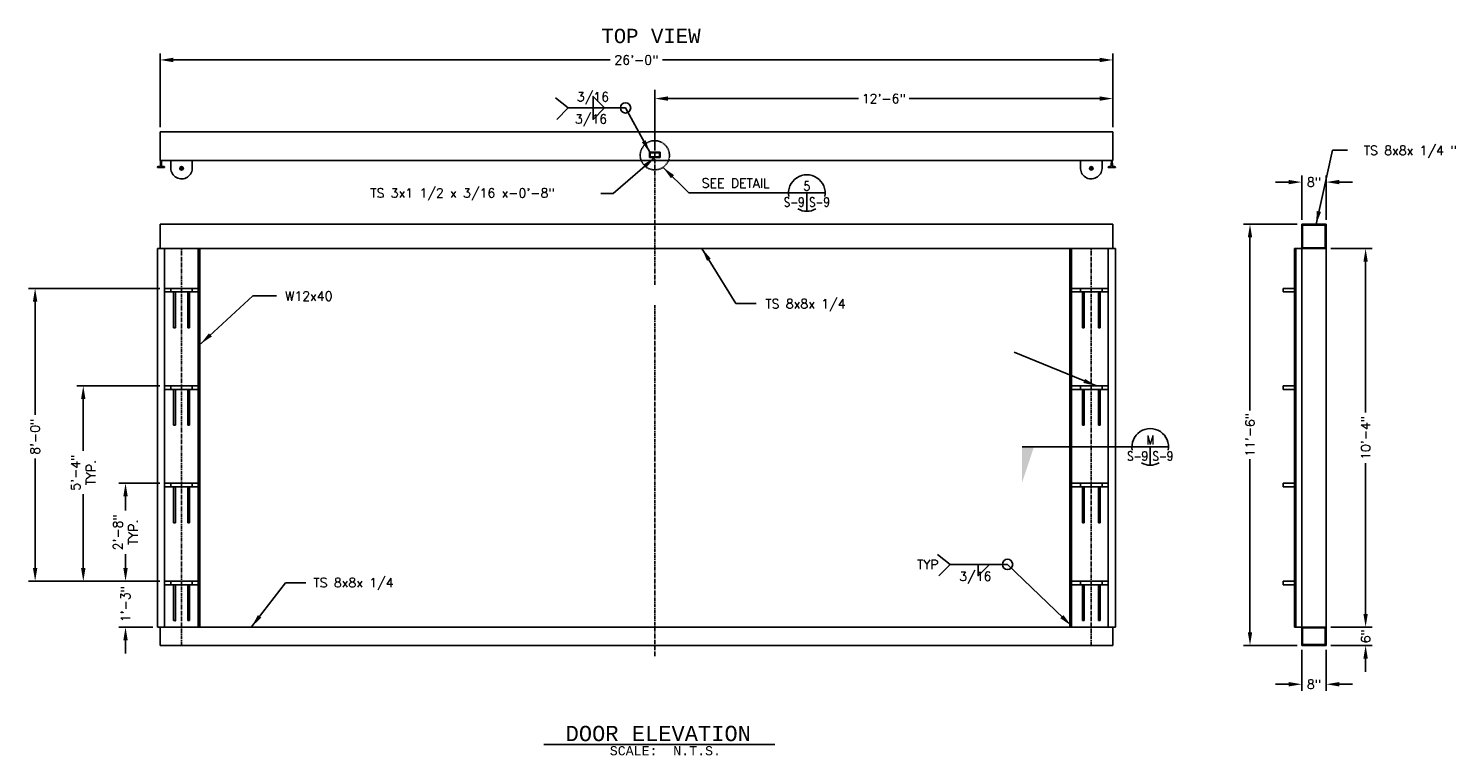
# Model space of a CAD drawing. Header units: feet. Extents: x 2874 to 4198, y -2126 to 3248.
# Tile 2 of 6: x 2923 to 3390, y 2023 to 2262. Entities that reach past the tile are written whole.
import ezdxf
from ezdxf.enums import TextEntityAlignment as Align

# ---------------------------------------------------------------- set-up
doc = ezdxf.new("R2010")
doc.units = ezdxf.units.FT
doc.header["$MEASUREMENT"] = 0
for name, pattern in [('CENTER', [2, 1.25, -0.25, 0.25, -0.25]), ('CENTER2', [1.125, 0.75, -0.125, 0.125, -0.125]), ('HIDDEN', [0.375, 0.25, -0.125])]:
    doc.linetypes.add(name, pattern=pattern)
doc.layers.get('0').update_dxf_attribs({"linetype": 'CONTINUOUS'})
doc.layers.get('DEFPOINTS').update_dxf_attribs({"linetype": 'CONTINUOUS'})
for name, color, linetype in [('1', 7, 'CONTINUOUS'), ('5', 7, 'CONTINUOUS'), ('COM-CALLOUT', 7, 'CONTINUOUS'), ('COM-CENTERLN', 2, 'CENTER2'), ('COM-DIMS', 2, 'CONTINUOUS'), ('S-PR-METAL-SECT', 4, 'CONTINUOUS')]:
    doc.layers.add(name, color=color, linetype=linetype)
doc.styles.add('MONOTXT', font='MONOTXT', dxfattribs={"height": 0.2})
doc.styles.add('SIMPLEX', font='simplex.shx')
doc.styles.add('TIGHT', font='SIMPLEX', dxfattribs={"width": 0.85})
doc.dimstyles.new('DIM', dxfattribs={"dimscale": 24, "dimtxt": 0.125, "dimasz": 0.18, "dimexe": 0.09, "dimexo": 0.0625, "dimgap": 0.05, "dimtad": 0, "dimdec": 0, "dimzin": 0, "dimdsep": 46, "dimlunit": 4, "dimtxsty": 'SIMPLEX', "dimcen": 0.09, "dimadec": 0, "dimazin": 0, "dimtfac": 1, "dimtdec": 0, "dimtofl": 0, "dimtmove": 0, "dimatfit": 3, "dimfxl": 0, "dimfrac": 1, "dimtolj": 1, "dimtzin": 0, "dimarcsym": 0})

# ---------------------------------------------------------------- blocks, each defined once
blk = doc.blocks.new('*D65')
at = {"layer": 'COM-DIMS', "color": 0, "lineweight": -2}
for p, q in [((3335.3, 2211.24), (3330.98, 2211.24)), ((3339.62, 2198.92), (3339.62, 2213.4)), ((3347.62, 2198.92), (3347.62, 2213.4)), ((3351.94, 2211.24), (3356.26, 2211.24))]:
    blk.add_line(p, q, dxfattribs=at)
at = {"layer": 'COM-DIMS', "color": 0}
for points in [[(3335.3, 2211.96), (3335.3, 2210.52), (3339.62, 2211.24)], [(3351.94, 2211.96), (3351.94, 2210.52), (3347.62, 2211.24)]]:
    blk.add_solid(points, dxfattribs=at)
at = {"layer": 'DEFPOINTS', "color": 0}
for p in [(3347.62, 2211.24), (3339.62, 2197.42, -0.01), (3347.62, 2197.42, -0.01)]:
    blk.add_point(p, dxfattribs=at)
at = {"layer": 'COM-DIMS', "color": 0, "insert": (3343.62, 2211.24), "char_height": 3, "attachment_point": 5, "style": 'SIMPLEX'}
blk.add_mtext('\\A1;8"', dxfattribs=at)
blk = doc.blocks.new('*D66')
at = {"layer": 'COM-DIMS', "color": 0, "lineweight": -2}
for p, q in [((3339.62, 2057.91), (3339.62, 2044.5)), ((3347.62, 2057.91), (3347.62, 2044.5)), ((3335.3, 2046.66), (3330.98, 2046.66)), ((3351.94, 2046.66), (3356.26, 2046.66))]:
    blk.add_line(p, q, dxfattribs=at)
at = {"layer": 'COM-DIMS', "color": 0}
for points in [[(3335.3, 2047.38), (3335.3, 2045.94), (3339.62, 2046.66)], [(3351.94, 2047.38), (3351.94, 2045.94), (3347.62, 2046.66)]]:
    blk.add_solid(points, dxfattribs=at)
at = {"layer": 'DEFPOINTS', "color": 0}
for p in [(3339.62, 2059.41, -0.01), (3347.62, 2059.41, -0.01), (3347.62, 2046.66)]:
    blk.add_point(p, dxfattribs=at)
at = {"layer": 'COM-DIMS', "color": 0, "insert": (3343.62, 2046.66), "char_height": 3, "attachment_point": 5, "style": 'SIMPLEX'}
blk.add_mtext('\\A1;8"', dxfattribs=at)
blk = doc.blocks.new('*D67')
at = {"layer": 'COM-DIMS', "color": 0, "lineweight": -2}
for p, q in [((3360.53, 2069.73), (3360.53, 2074.05)), ((3349.12, 2065.41), (3362.69, 2065.41)), ((3349.12, 2059.41), (3362.69, 2059.41)), ((3360.53, 2055.09), (3360.53, 2050.77))]:
    blk.add_line(p, q, dxfattribs=at)
at = {"layer": 'COM-DIMS', "color": 0}
for points in [[(3359.81, 2069.73), (3361.25, 2069.73), (3360.53, 2065.41)], [(3359.81, 2055.09), (3361.25, 2055.09), (3360.53, 2059.41)]]:
    blk.add_solid(points, dxfattribs=at)
at = {"layer": 'DEFPOINTS', "color": 0}
for p in [(3347.62, 2065.41, -0.01), (3360.53, 2065.41), (3347.62, 2059.41, -0.01)]:
    blk.add_point(p, dxfattribs=at)
at = {"layer": 'COM-DIMS', "color": 0, "insert": (3360.53, 2062.41), "char_height": 3, "attachment_point": 5, "rotation": 90, "style": 'SIMPLEX'}
blk.add_mtext('\\A1;6"', dxfattribs=at)
blk = doc.blocks.new('*D68')
at = {"layer": 'COM-DIMS', "color": 0, "lineweight": -2}
for p, q in [((3349.12, 2189.43), (3362.69, 2189.43)), ((3360.53, 2185.11), (3360.53, 2135.69)), ((3360.53, 2069.73), (3360.53, 2119.15)), ((3350.5, 2065.41), (3362.69, 2065.41))]:
    blk.add_line(p, q, dxfattribs=at)
at = {"layer": 'COM-DIMS', "color": 0}
for points in [[(3359.81, 2185.11), (3361.25, 2185.11), (3360.53, 2189.43)], [(3359.81, 2069.73), (3361.25, 2069.73), (3360.53, 2065.41)]]:
    blk.add_solid(points, dxfattribs=at)
at = {"layer": 'DEFPOINTS', "color": 0}
for p in [(3347.62, 2189.43, -0.01), (3349, 2065.41, -0.01), (3360.53, 2065.41)]:
    blk.add_point(p, dxfattribs=at)
at = {"layer": 'COM-DIMS', "color": 0, "insert": (3360.53, 2127.42), "char_height": 3, "attachment_point": 5, "rotation": 90, "style": 'SIMPLEX'}
blk.add_mtext('\\A1;10\'-4"', dxfattribs=at)
blk = doc.blocks.new('*D69')
at = {"layer": 'COM-DIMS', "color": 0, "lineweight": -2}
for p, q in [((3338.12, 2197.42), (3320.51, 2197.42)), ((3322.67, 2193.1), (3322.67, 2136.4)), ((3322.67, 2063.73), (3322.67, 2120.43)), ((3338.12, 2059.41), (3320.51, 2059.41))]:
    blk.add_line(p, q, dxfattribs=at)
at = {"layer": 'COM-DIMS', "color": 0}
for points in [[(3321.95, 2193.1), (3323.39, 2193.1), (3322.67, 2197.42)], [(3321.95, 2063.73), (3323.39, 2063.73), (3322.67, 2059.41)]]:
    blk.add_solid(points, dxfattribs=at)
at = {"layer": 'DEFPOINTS', "color": 0}
for p in [(3339.62, 2197.42, -0.01), (3322.67, 2059.41), (3339.62, 2059.41, -0.01)]:
    blk.add_point(p, dxfattribs=at)
at = {"layer": 'COM-DIMS', "color": 0, "insert": (3322.67, 2128.41), "char_height": 3, "attachment_point": 5, "rotation": 90, "style": 'SIMPLEX'}
blk.add_mtext('\\A1;11\'-6"', dxfattribs=at)
blk = doc.blocks.new('POINT')
blk.add_solid([(0.312, 0), (0, 0.104), (0, 0)])
blk = doc.blocks.new('DETTAG')
at = {"linetype": 'Continuous'}
blk.add_line((-0.25, 0), (0.25, 0), dxfattribs=at)
blk.add_line((0, 0), (0, -0.25))
for start, end in [(349.193077, 190.806923), (241.044976, 298.955024)]:
    blk.add_arc((0, 0), 0.25, start, end)
at = {"style": 'TIGHT', "width": 0.8}
blk.add_attdef('NO', text='', height=0.125, dxfattribs=at).set_placement((0, 0.03125), align=Align.CENTER)
blk.add_attdef('FROM', text='', height=0.125, dxfattribs=at).set_placement((-0.03125, -0.1875), align=Align.RIGHT)
blk.add_attdef('TO', (0.03125, -0.1875), '', height=0.125, dxfattribs=at)
blk = doc.blocks.new('*D72')
at = {"layer": 'COM-DIMS', "color": 0, "lineweight": -2}
for p, q in [((2954.44, 2084.74), (2954.44, 2089.06)), ((2965.72, 2080.42), (2952.28, 2080.42)), ((2963.37, 2065.41), (2952.28, 2065.41)), ((2954.44, 2061.09), (2954.44, 2056.77))]:
    blk.add_line(p, q, dxfattribs=at)
at = {"layer": 'COM-DIMS', "color": 0}
for points in [[(2953.72, 2084.74), (2955.16, 2084.74), (2954.44, 2080.42)], [(2953.72, 2061.09), (2955.16, 2061.09), (2954.44, 2065.41)]]:
    blk.add_solid(points, dxfattribs=at)
at = {"layer": 'DEFPOINTS', "color": 0}
for p in [(2954.44, 2080.42), (2967.22, 2080.42, -0.01), (2964.87, 2065.41, -0.01)]:
    blk.add_point(p, dxfattribs=at)
at = {"layer": 'COM-DIMS', "color": 0, "insert": (2954.44, 2072.92), "char_height": 3, "attachment_point": 5, "rotation": 90, "style": 'SIMPLEX'}
blk.add_mtext('\\A1;1\'-3"', dxfattribs=at)
blk = doc.blocks.new('*D73')
at = {"layer": 'COM-DIMS', "color": 0, "lineweight": -2}
for p, q in [((2965.72, 2112.52), (2952.28, 2112.52)), ((2954.44, 2108.2), (2954.44, 2103.6)), ((2954.44, 2084.74), (2954.44, 2089.34)), ((2965.72, 2080.42), (2952.28, 2080.42))]:
    blk.add_line(p, q, dxfattribs=at)
at = {"layer": 'COM-DIMS', "color": 0}
for points in [[(2953.72, 2108.2), (2955.16, 2108.2), (2954.44, 2112.52)], [(2953.72, 2084.74), (2955.16, 2084.74), (2954.44, 2080.42)]]:
    blk.add_solid(points, dxfattribs=at)
at = {"layer": 'DEFPOINTS', "color": 0}
for p in [(2954.44, 2112.52), (2967.22, 2112.52, -0.01), (2967.22, 2080.42, -0.01)]:
    blk.add_point(p, dxfattribs=at)
at = {"layer": 'COM-DIMS', "color": 0, "insert": (2954.44, 2096.47), "char_height": 3, "attachment_point": 5, "rotation": 90, "style": 'SIMPLEX'}
blk.add_mtext('\\A1;2\'-8"\\PTYP.', dxfattribs=at)
blk = doc.blocks.new('*D74')
at = {"layer": 'COM-DIMS', "color": 0, "lineweight": -2}
for p, q in [((2965.72, 2144.44), (2938.44, 2144.44)), ((2940.6, 2140.12), (2940.6, 2123.16)), ((2940.6, 2084.74), (2940.6, 2108.91)), ((2965.72, 2080.42), (2938.44, 2080.42))]:
    blk.add_line(p, q, dxfattribs=at)
at = {"layer": 'COM-DIMS', "color": 0}
for points in [[(2939.88, 2140.12), (2941.32, 2140.12), (2940.6, 2144.44)], [(2939.88, 2084.74), (2941.32, 2084.74), (2940.6, 2080.42)]]:
    blk.add_solid(points, dxfattribs=at)
at = {"layer": 'DEFPOINTS', "color": 0}
for p in [(2940.6, 2144.44), (2967.22, 2144.44, -0.01), (2967.22, 2080.42, -0.01)]:
    blk.add_point(p, dxfattribs=at)
at = {"layer": 'COM-DIMS', "color": 0, "insert": (2940.6, 2116.03), "char_height": 3, "attachment_point": 5, "rotation": 90, "style": 'SIMPLEX'}
blk.add_mtext('\\A1;5\'-4"\\PTYP.', dxfattribs=at)
blk = doc.blocks.new('*D75')
at = {"layer": 'COM-DIMS', "color": 0, "lineweight": -2}
for p, q in [((2965.72, 2176.42), (2922.68, 2176.42)), ((2924.84, 2172.1), (2924.84, 2134.91)), ((2924.84, 2084.74), (2924.84, 2120.66)), ((2965.72, 2080.42), (2922.68, 2080.42))]:
    blk.add_line(p, q, dxfattribs=at)
at = {"layer": 'COM-DIMS', "color": 0}
for points in [[(2924.12, 2172.1), (2925.56, 2172.1), (2924.84, 2176.42)], [(2924.12, 2084.74), (2925.56, 2084.74), (2924.84, 2080.42)]]:
    blk.add_solid(points, dxfattribs=at)
at = {"layer": 'DEFPOINTS', "color": 0}
for p in [(2924.84, 2176.42), (2967.22, 2176.42, -0.01), (2967.22, 2080.42, -0.01)]:
    blk.add_point(p, dxfattribs=at)
at = {"layer": 'COM-DIMS', "color": 0, "insert": (2924.84, 2127.79), "char_height": 3, "attachment_point": 5, "rotation": 90, "style": 'SIMPLEX'}
blk.add_mtext('\\A1;8\'-0"', dxfattribs=at)
blk = doc.blocks.new('*D76')
at = {"layer": 'COM-DIMS', "color": 0, "lineweight": -2}
for p, q in [((3127.74, 2229.23), (3127.74, 2240.77)), ((3132.06, 2238.61), (3194.47, 2238.61)), ((3273.42, 2238.61), (3211.01, 2238.61)), ((3277.74, 2229.23), (3277.74, 2240.77))]:
    blk.add_line(p, q, dxfattribs=at)
at = {"layer": 'COM-DIMS', "color": 0}
for points in [[(3132.06, 2239.33), (3132.06, 2237.89), (3127.74, 2238.61)], [(3273.42, 2239.33), (3273.42, 2237.89), (3277.74, 2238.61)]]:
    blk.add_solid(points, dxfattribs=at)
at = {"layer": 'DEFPOINTS', "color": 0}
for p in [(3127.74, 2238.61), (3127.74, 2227.73, -0.01), (3277.74, 2227.73, -0.01)]:
    blk.add_point(p, dxfattribs=at)
at = {"layer": 'COM-DIMS', "color": 0, "insert": (3202.74, 2238.61), "char_height": 3, "attachment_point": 5, "style": 'SIMPLEX'}
blk.add_mtext('\\A1;12\'-6"', dxfattribs=at)
blk = doc.blocks.new('*D77')
at = {"layer": 'COM-DIMS', "color": 0, "lineweight": -2}
for p, q in [((2965.74, 2229.23), (2965.74, 2253.43)), ((3277.74, 2229.23), (3277.74, 2253.43)), ((2970.06, 2251.27), (3113.18, 2251.27)), ((3273.42, 2251.27), (3130.3, 2251.27))]:
    blk.add_line(p, q, dxfattribs=at)
at = {"layer": 'COM-DIMS', "color": 0}
for points in [[(2970.06, 2251.99), (2970.06, 2250.55), (2965.74, 2251.27)], [(3273.42, 2251.99), (3273.42, 2250.55), (3277.74, 2251.27)]]:
    blk.add_solid(points, dxfattribs=at)
at = {"layer": 'DEFPOINTS', "color": 0}
for p in [(2965.74, 2251.27), (2965.74, 2227.73, -0.01), (3277.74, 2227.73, -0.01)]:
    blk.add_point(p, dxfattribs=at)
at = {"layer": 'COM-DIMS', "color": 0, "insert": (3121.74, 2251.27), "char_height": 3, "attachment_point": 5, "style": 'SIMPLEX'}
blk.add_mtext('\\A1;26\'-0"', dxfattribs=at)

msp = doc.modelspace()

# ---------------------------------------------------------------- linework, layer by layer
at = {"linetype": 'Continuous'}
msp.add_line((3127.74118, 2222.22697, -0.00552), (3127.74118, 2241.46806, -0.00552), dxfattribs=at)
at = {"layer": '1', "linetype": 'HIDDEN'}
msp.add_circle((3127.76897, 2220.03321, -0.10618), 4.78325, dxfattribs=at)
at = {"layer": '5', "linetype": 'Continuous'}
msp.add_line((3091.42405, 2026.90927, -0.00552), (3167.03528, 2026.90927, -0.00552), dxfattribs=at)
at = {"layer": 'COM-CALLOUT'}
msp.add_line((3138.94293, 2207.67168, -0.10618), (3171.55475, 2207.67168, -0.10618), dxfattribs=at)
at = {"layer": 'COM-CALLOUT', "elevation": -0.00552}
msp.add_lwpolyline([(3248.01926, 2124.4539), (3284.00078, 2124.4539)], dxfattribs=at)
at = {"layer": 'COM-CENTERLN', "linetype": 'CENTER'}
for p, q in [((3127.74118, 2177.54213, -0.00552), (3127.74118, 2227.72627, -0.00552)), ((3127.74118, 2055.90029, -0.00552), (3127.74118, 2170.90125, -0.00552))]:
    msp.add_line(p, q, dxfattribs=at)
at = {"layer": 'COM-DIMS'}
for p, q in [((3095.23141, 2238.81973, -0.00552), (3099.41936, 2235.55776, -0.00552)), ((3095.66561, 2231.80401, -0.00552), (3099.41936, 2235.55776, -0.00552)), ((3099.41936, 2235.55776, -0.00552), (3118.18714, 2235.55776, -0.00552)), ((3349.69232, 2221.6791, -0.00552), (3354.60393, 2221.6791, -0.00552)), ((3114.08333, 2207.47687, -0.00552), (3110.10396, 2207.47687, -0.00552)), ((2996.13338, 2173.93903, -0.00552), (3003.92359, 2173.93903, -0.00552)), ((3154.32096, 2171.4947, -0.00552), (3161.00064, 2171.4947, -0.00552)), ((3220.31254, 2089.21635, -0.00552), (3224.50024, 2085.95413, -0.00552)), ((3220.74674, 2082.20062, -0.00552), (3224.50024, 2085.95413, -0.00552)), ((3224.50024, 2085.95413, -0.00552), (3243.26852, 2085.95413, -0.00552)), ((3006.7861, 2079.89894, -0.00552), (3013.46629, 2079.89894, -0.00552))]:
    msp.add_line(p, q, dxfattribs=at)
at = {"layer": 'COM-DIMS', "elevation": -0.00552}
for points in [[(3111.32767, 2235.55776), (3107.57391, 2239.31127), (3107.57391, 2235.55776)], [(3111.32767, 2235.55776), (3107.57391, 2231.80401), (3107.57391, 2235.55776)], [(3237.36332, 2085.95413), (3233.60957, 2082.20062), (3233.60957, 2085.95413)]]:
    msp.add_lwpolyline(points, dxfattribs=at)
at = {"layer": 'COM-DIMS'}
for centre in [(3118.18725, 2235.55761, -0.00539), (3243.26834, 2085.95443, -0.00539)]:
    msp.add_circle(centre, 1.68912, dxfattribs=at)
at = {"layer": 'S-PR-METAL-SECT', "linetype": 'Continuous'}
for p, q in [((2965.74118, 2227.72627, -0.00552), (2965.74118, 2218.34201, -0.00552)), ((3127.74118, 2227.72627, -0.00552), (2965.74118, 2227.72627, -0.00552)), ((3277.74118, 2227.72627, -0.00552), (3127.74118, 2227.72627, -0.00552)), ((3277.74118, 2218.34201, -0.00552), (3277.74118, 2227.72627, -0.00552)), ((3125.98161, 2221.0541, -0.00552), (3129.50024, 2221.0541, -0.00552)), ((3125.98161, 2219.29453, -0.00552), (3125.98161, 2221.0541, -0.00552)), ((3126.20147, 2219.51463, -0.00552), (3126.20147, 2220.83424, -0.00552)), ((3126.20147, 2220.83424, -0.00552), (3129.28064, 2220.83424, -0.00552)), ((3129.28064, 2219.51463, -0.00552), (3129.28064, 2220.83424, -0.00552)), ((3129.50024, 2219.29453, -0.00552), (3129.50024, 2221.0541, -0.00552)), ((2964.87079, 2215.99625, -0.00552), (2964.87079, 2216.13673, -0.00552)), ((2964.87079, 2215.99625, -0.00552), (2967.21679, 2215.99625, -0.00552)), ((2965.09615, 2216.36184, -0.00552), (2965.57291, 2216.36184, -0.00552)), ((2965.74118, 2218.34201, -0.00552), (3127.74118, 2218.34201, -0.00552)), ((2965.86613, 2216.65005, -0.00552), (2965.89718, 2218.34201, -0.00552)), ((2966.2217, 2216.65005, -0.00552), (2966.1904, 2218.34201, -0.00552)), ((2966.51467, 2216.36184, -0.00552), (2966.99168, 2216.36184, -0.00552)), ((2967.21679, 2215.99625, -0.00552), (2967.21679, 2216.13673, -0.00552)), ((2969.26031, 2215.75111, -0.00552), (2969.26031, 2218.34201, -0.00552)), ((2972.5681, 2215.75111, -0.00552), (2972.07857, 2215.75111, -0.00552)), ((2972.88486, 2215.75111, -0.00552), (2972.67377, 2215.75111, -0.00552)), ((2972.77919, 2215.9622, -0.00552), (2972.77919, 2216.45173, -0.00552)), ((2972.77919, 2215.64544, -0.00552), (2972.77919, 2215.85628, -0.00552)), ((2972.77919, 2215.53952, -0.00552), (2972.77919, 2215.05024, -0.00552)), ((2972.99003, 2215.75111, -0.00552), (2973.48006, 2215.75111, -0.00552)), ((2976.29807, 2215.75111, -0.00552), (2976.29807, 2218.34201, -0.00552)), ((3125.98161, 2219.29453, -0.00552), (3129.50024, 2219.29453, -0.00552)), ((3126.20147, 2219.51463, -0.00552), (3129.28064, 2219.51463, -0.00552)), ((3127.74118, 2218.34201, -0.00552), (3277.74118, 2218.34201, -0.00552)), ((3267.18429, 2215.75111, -0.00552), (3267.18429, 2218.34201, -0.00552)), ((3270.49158, 2215.75111, -0.00552), (3270.0023, 2215.75111, -0.00552)), ((3270.59775, 2215.75111, -0.00552), (3270.80884, 2215.75111, -0.00552)), ((3270.70317, 2215.9622, -0.00552), (3270.70317, 2216.45173, -0.00552)), ((3270.70317, 2215.64544, -0.00552), (3270.70317, 2215.85628, -0.00552)), ((3270.70317, 2215.53952, -0.00552), (3270.70317, 2215.05024, -0.00552)), ((3270.91426, 2215.75111, -0.00552), (3271.40404, 2215.75111, -0.00552)), ((3274.2223, 2215.75111, -0.00552), (3274.2223, 2218.34201, -0.00552)), ((3276.26582, 2215.99625, -0.00552), (3276.26582, 2216.13673, -0.00552)), ((3278.61182, 2215.99625, -0.00552), (3276.26582, 2215.99625, -0.00552)), ((3276.96744, 2216.36184, -0.00552), (3276.49068, 2216.36184, -0.00552)), ((3277.26091, 2216.65005, -0.00552), (3277.29196, 2218.34201, -0.00552)), ((3277.61598, 2216.65005, -0.00552), (3277.58518, 2218.34201, -0.00552)), ((3278.38646, 2216.36184, -0.00552), (3277.90945, 2216.36184, -0.00552)), ((3278.61182, 2215.99625, -0.00552), (3278.61182, 2216.13673, -0.00552)), ((2965.74118, 2197.41577, -0.00552), (3127.74118, 2197.41577, -0.00552)), ((2965.74118, 2197.41577, -0.00552), (2965.74118, 2189.48176, -0.00552)), ((3127.74118, 2197.41577, -0.00552), (3277.74118, 2197.41577, -0.00552)), ((3277.74118, 2189.48176, -0.00552), (3277.74118, 2197.41577, -0.00552)), ((3339.6157, 2059.41377, -0.00552), (3339.6157, 2197.41577, -0.00552)), ((3339.6157, 2197.41577, -0.00552), (3347.6157, 2197.41577, -0.00552)), ((3339.90917, 2189.72473, -0.00552), (3339.90917, 2197.1223, -0.00552)), ((3339.90917, 2197.1223, -0.00552), (3347.32248, 2197.1223, -0.00552)), ((3347.32248, 2189.72473, -0.00552), (3347.32248, 2197.1223, -0.00552)), ((3347.6157, 2059.41377, -0.00552), (3347.6157, 2197.41577, -0.00552)), ((2964.87079, 2065.41377, -0.00552), (2964.87079, 2189.48176, -0.00552)), ((2964.87079, 2189.48176, -0.00552), (3127.74118, 2189.48176, -0.00552)), ((2967.21679, 2065.41377, -0.00552), (2967.21679, 2189.48176, -0.00552)), ((2978.20498, 2065.41377, -0.00552), (2978.20498, 2189.48176, -0.00552)), ((2978.81019, 2065.41377, -0.00552), (2978.81019, 2189.48176, -0.00552)), ((3127.74118, 2189.48176, -0.00552), (3278.61182, 2189.48176, -0.00552)), ((3263.66541, 2065.41377, -0.00552), (3263.66541, 2189.48176, -0.00552)), ((3264.27038, 2065.41377, -0.00552), (3264.27038, 2189.48176, -0.00552)), ((3276.26582, 2065.41377, -0.00552), (3276.26582, 2189.48176, -0.00552)), ((3278.61182, 2065.41377, -0.00552), (3278.61182, 2189.48176, -0.00552)), ((3337.26969, 2065.41377, -0.00552), (3337.26969, 2189.43176, -0.00552)), ((3337.26969, 2189.43176, -0.00552), (3339.6157, 2189.43176, -0.00552)), ((3337.63578, 2065.41377, -0.00552), (3337.63578, 2189.43176, -0.00552)), ((3339.6157, 2189.43176, -0.00552), (3347.6157, 2189.43176, -0.00552)), ((3339.90917, 2189.72473, -0.00552), (3347.32248, 2189.72473, -0.00552)), ((2967.21679, 2176.41867, -0.00552), (2978.20498, 2176.41867, -0.00552)), ((2967.21679, 2175.24554, -0.00552), (2978.20498, 2175.24554, -0.00552)), ((2969.26031, 2175.24554, -0.00552), (2969.26031, 2176.41867, -0.00552)), ((2970.18175, 2175.24554, -0.00552), (2970.18175, 2163.51552, -0.00552)), ((2970.76819, 2175.24554, -0.00552), (2970.76819, 2163.51552, -0.00552)), ((2974.79019, 2175.24554, -0.00552), (2974.79019, 2163.51552, -0.00552)), ((2975.37663, 2175.24554, -0.00552), (2975.37663, 2163.51552, -0.00552)), ((2976.29807, 2175.24554, -0.00552), (2976.29807, 2176.41867, -0.00552)), ((3264.27038, 2176.41867, -0.00552), (3276.26582, 2176.41867, -0.00552)), ((3264.27038, 2175.24554, -0.00552), (3276.26582, 2175.24554, -0.00552)), ((3267.18429, 2175.24554, -0.00552), (3267.18429, 2176.41867, -0.00552)), ((3267.77048, 2175.24554, -0.00552), (3267.77048, 2163.51552, -0.00552)), ((3268.35716, 2175.24554, -0.00552), (3268.35716, 2163.51552, -0.00552)), ((3273.04942, 2175.24554, -0.00552), (3273.04942, 2163.51552, -0.00552)), ((3273.63561, 2175.24554, -0.00552), (3273.63561, 2163.51552, -0.00552)), ((3274.2223, 2175.24554, -0.00552), (3274.2223, 2176.41867, -0.00552)), ((3333.57829, 2176.41867), (3337.26969, 2176.41867)), ((3333.57829, 2176.41867), (3333.57829, 2175.24579)), ((3333.57829, 2175.24579), (3337.26969, 2175.24579)), ((2970.18175, 2163.51552, -0.00552), (2970.76819, 2163.51552, -0.00552)), ((2974.79019, 2163.51552, -0.00552), (2975.37663, 2163.51552, -0.00552)), ((3267.77048, 2163.51552, -0.00552), (3268.35716, 2163.51552, -0.00552)), ((3273.04942, 2163.51552, -0.00552), (3273.63561, 2163.51552, -0.00552)), ((2967.21679, 2144.43867, -0.00552), (2978.20498, 2144.43867, -0.00552)), ((2967.21679, 2143.26554, -0.00552), (2978.20498, 2143.26554, -0.00552)), ((2969.26031, 2143.26554, -0.00552), (2969.26031, 2144.43867, -0.00552)), ((2970.18175, 2143.26554, -0.00552), (2970.18175, 2131.53552, -0.00552)), ((2970.76819, 2143.26554, -0.00552), (2970.76819, 2131.53552, -0.00552)), ((2974.79019, 2143.26554, -0.00552), (2974.79019, 2131.53552, -0.00552)), ((2975.37663, 2143.26554, -0.00552), (2975.37663, 2131.53552, -0.00552)), ((2976.29807, 2143.26554, -0.00552), (2976.29807, 2144.43867, -0.00552)), ((3264.27038, 2144.43867, -0.00552), (3276.26582, 2144.43867, -0.00552)), ((3264.27038, 2143.26554, -0.00552), (3276.26582, 2143.26554, -0.00552)), ((3267.18429, 2143.26554, -0.00552), (3267.18429, 2144.43867, -0.00552)), ((3267.77048, 2143.26554, -0.00552), (3267.77048, 2131.53552, -0.00552)), ((3268.35716, 2143.26554, -0.00552), (3268.35716, 2131.53552, -0.00552)), ((3273.04942, 2143.26554, -0.00552), (3273.04942, 2131.53552, -0.00552)), ((3273.63561, 2143.26554, -0.00552), (3273.63561, 2131.53552, -0.00552)), ((3274.2223, 2143.26554, -0.00552), (3274.2223, 2144.43867, -0.00552)), ((3333.57829, 2144.43867), (3333.57829, 2143.26604)), ((3333.57829, 2144.43867), (3337.26969, 2144.43867)), ((3333.57829, 2143.26604), (3337.26969, 2143.26604)), ((2970.18175, 2131.53552, -0.00552), (2970.76819, 2131.53552, -0.00552)), ((2970.18175, 2131.53552, -0.00552), (2970.76819, 2131.53552, -0.00552)), ((2974.79019, 2131.53552, -0.00552), (2975.37663, 2131.53552, -0.00552)), ((2974.79019, 2131.53552, -0.00552), (2975.37663, 2131.53552, -0.00552)), ((3267.77048, 2131.53552, -0.00552), (3268.35716, 2131.53552, -0.00552)), ((3267.77048, 2131.53552, -0.00552), (3268.35716, 2131.53552, -0.00552)), ((3273.04942, 2131.53552, -0.00552), (3273.63561, 2131.53552, -0.00552)), ((3273.04942, 2131.53552, -0.00552), (3273.63561, 2131.53552, -0.00552)), ((2967.21679, 2112.51867, -0.00552), (2978.20498, 2112.51867, -0.00552)), ((2969.26031, 2111.34579, -0.00552), (2969.26031, 2112.51867, -0.00552)), ((2976.29807, 2111.34579, -0.00552), (2976.29807, 2112.51867, -0.00552)), ((3264.27038, 2112.51867, -0.00552), (3276.26582, 2112.51867, -0.00552)), ((3267.18429, 2111.34579, -0.00552), (3267.18429, 2112.51867, -0.00552)), ((3274.2223, 2111.34579, -0.00552), (3274.2223, 2112.51867, -0.00552)), ((3333.57829, 2112.51867), (3333.57829, 2111.34579)), ((3333.57829, 2112.51867), (3337.26969, 2112.51867)), ((2967.21679, 2111.34579, -0.00552), (2978.20498, 2111.34579, -0.00552)), ((2970.18175, 2111.34579, -0.00552), (2970.18175, 2099.61577, -0.00552)), ((2970.76819, 2111.34579, -0.00552), (2970.76819, 2099.61577, -0.00552)), ((2974.79019, 2111.34579, -0.00552), (2974.79019, 2099.61577, -0.00552)), ((2975.37663, 2111.34579, -0.00552), (2975.37663, 2099.61577, -0.00552)), ((3264.27038, 2111.34579, -0.00552), (3276.26582, 2111.34579, -0.00552)), ((3267.77048, 2111.34579, -0.00552), (3267.77048, 2099.61577, -0.00552)), ((3268.35716, 2111.34579, -0.00552), (3268.35716, 2099.61577, -0.00552)), ((3273.04942, 2111.34579, -0.00552), (3273.04942, 2099.61577, -0.00552)), ((3273.63561, 2111.34579, -0.00552), (3273.63561, 2099.61577, -0.00552)), ((3333.57829, 2111.34579), (3337.26969, 2111.34579)), ((2970.18175, 2099.61577, -0.00552), (2970.76819, 2099.61577, -0.00552)), ((2970.18175, 2099.61577, -0.00552), (2970.76819, 2099.61577, -0.00552)), ((2974.79019, 2099.61577, -0.00552), (2975.37663, 2099.61577, -0.00552)), ((2974.79019, 2099.61577, -0.00552), (2975.37663, 2099.61577, -0.00552)), ((3267.77048, 2099.61577, -0.00552), (3268.35716, 2099.61577, -0.00552)), ((3267.77048, 2099.61577, -0.00552), (3268.35716, 2099.61577, -0.00552)), ((3273.04942, 2099.61577, -0.00552), (3273.63561, 2099.61577, -0.00552)), ((3273.04942, 2099.61577, -0.00552), (3273.63561, 2099.61577, -0.00552)), ((2967.21679, 2080.41867, -0.00552), (2978.20498, 2080.41867, -0.00552)), ((2969.26031, 2079.24579, -0.00552), (2969.26031, 2080.41867, -0.00552)), ((2976.29807, 2079.24579, -0.00552), (2976.29807, 2080.41867, -0.00552)), ((3264.27038, 2080.41867, -0.00552), (3276.26582, 2080.41867, -0.00552)), ((3267.18429, 2079.24579, -0.00552), (3267.18429, 2080.41867, -0.00552)), ((3274.2223, 2079.24579, -0.00552), (3274.2223, 2080.41867, -0.00552)), ((3333.57829, 2080.41867), (3333.57829, 2079.24554)), ((3333.57829, 2080.41867), (3337.26969, 2080.41867)), ((2967.21679, 2079.24579, -0.00552), (2978.20498, 2079.24579, -0.00552)), ((2970.18175, 2079.24579, -0.00552), (2970.18175, 2067.51577, -0.00552)), ((2970.76819, 2079.24579, -0.00552), (2970.76819, 2067.51577, -0.00552)), ((2974.79019, 2079.24579, -0.00552), (2974.79019, 2067.51577, -0.00552)), ((2975.37663, 2079.24579, -0.00552), (2975.37663, 2067.51577, -0.00552)), ((3264.27038, 2079.24579, -0.00552), (3276.26582, 2079.24579, -0.00552)), ((3267.77048, 2079.24579, -0.00552), (3267.77048, 2067.51577, -0.00552)), ((3268.35716, 2079.24579, -0.00552), (3268.35716, 2067.51577, -0.00552)), ((3273.04942, 2079.24579, -0.00552), (3273.04942, 2067.51577, -0.00552)), ((3273.63561, 2079.24579, -0.00552), (3273.63561, 2067.51577, -0.00552)), ((3333.57829, 2079.24554), (3337.26969, 2079.24554)), ((2964.87079, 2065.41377, -0.00552), (3127.74118, 2065.41377, -0.00552)), ((2965.74118, 2065.41377, -0.00552), (2965.74118, 2059.41377, -0.00552)), ((2970.18175, 2067.51577, -0.00552), (2970.76819, 2067.51577, -0.00552)), ((2970.18175, 2067.51577, -0.00552), (2970.76819, 2067.51577, -0.00552)), ((2974.79019, 2067.51577, -0.00552), (2975.37663, 2067.51577, -0.00552)), ((2974.79019, 2067.51577, -0.00552), (2975.37663, 2067.51577, -0.00552)), ((3127.74118, 2065.41377, -0.00552), (3278.61182, 2065.41377, -0.00552)), ((3267.77048, 2067.51577, -0.00552), (3268.35716, 2067.51577, -0.00552)), ((3267.77048, 2067.51577, -0.00552), (3268.35716, 2067.51577, -0.00552)), ((3273.04942, 2067.51577, -0.00552), (3273.63561, 2067.51577, -0.00552)), ((3273.04942, 2067.51577, -0.00552), (3273.63561, 2067.51577, -0.00552)), ((3277.74118, 2059.41377, -0.00552), (3277.74118, 2065.41377, -0.00552)), ((3337.26969, 2065.41377, -0.00552), (3339.6157, 2065.41377, -0.00552)), ((3339.6157, 2065.41377, -0.00552), (3347.6157, 2065.41377, -0.00552)), ((3339.90917, 2059.70698, -0.00552), (3339.90917, 2065.12055, -0.00552)), ((3339.90917, 2065.12055, -0.00552), (3347.32223, 2065.12055, -0.00552)), ((3347.32223, 2059.70698, -0.00552), (3347.32223, 2065.12055, -0.00552)), ((2965.74118, 2059.41377, -0.00552), (3127.74118, 2059.41377, -0.00552)), ((3127.74118, 2059.41377, -0.00552), (3277.74118, 2059.41377, -0.00552)), ((3339.6157, 2059.41377, -0.00552), (3347.6157, 2059.41377, -0.00552)), ((3339.90917, 2059.70698, -0.00552), (3347.32223, 2059.70698, -0.00552))]:
    msp.add_line(p, q, dxfattribs=at)
at = {"layer": 'S-PR-METAL-SECT', "linetype": 'CENTER'}
for p, q in [((2972.77919, 2059.41377, -0.00552), (2972.77919, 2189.48176, -0.00552)), ((3270.70317, 2059.41377, -0.00552), (3270.70317, 2189.48176, -0.00552))]:
    msp.add_line(p, q, dxfattribs=at)
at = {"layer": 'S-PR-METAL-SECT', "linetype": 'Continuous'}
for centre in [(2972.77918, 2215.75105, -0.00539), (3270.70311, 2215.75105, -0.00539)]:
    msp.add_circle(centre, 0.5953, dxfattribs=at)
for centre, radius, start, end in [((2965.09603, 2216.13697, -0.00539), 0.22522, 90, 180), ((2965.57291, 2216.65543, -0.00539), 0.29325, 270, 358.9478861), ((2966.51472, 2216.65543, -0.00539), 0.29325, 181.0521139, 270), ((2966.9916, 2216.13697, -0.00539), 0.22522, 0, 90), ((2972.78986, 2215.81162, -0.00539), 3.519, 180.9861417, 4.4649139), ((3270.69243, 2215.81162, -0.00539), 3.519, 175.5350861, 359.0138583), ((3276.49069, 2216.13697, -0.00539), 0.22522, 90, 180), ((3276.96757, 2216.65543, -0.00539), 0.29325, 270, 358.9478861), ((3277.90938, 2216.65543, -0.00539), 0.29325, 181.0521139, 270), ((3278.38626, 2216.13697, -0.00539), 0.22522, 0, 90)]:
    msp.add_arc(centre, radius, start, end, dxfattribs=at)
msp.add_point((2970.76819, 2067.51577, -0.00552), dxfattribs=at)

# ---------------------------------------------------------------- block references
at = {"layer": 'COM-CALLOUT', "xscale": 23.98720698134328, "yscale": 23.98720698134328, "zscale": 23.98720698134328}
for p, values in [((3177.55155, 2207.67168, -0.10618), {'NO': '5', 'FROM': 'S-9', 'TO': 'S-9'}), ((3289.99758, 2124.4539, -0.00552), {'NO': 'M', 'FROM': 'S-9', 'TO': 'S-9'})]:
    msp.add_blockref('DETTAG', p, dxfattribs=at).add_auto_attribs(values)
at = {"layer": 'COM-CALLOUT', "xscale": 37.5000002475, "yscale": 37.5000002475, "zscale": 37.5000002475, "rotation": 270.000000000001}
msp.add_blockref('POINT', (3248.01956, 2124.4539, -0.00552), dxfattribs=at)

# ---------------------------------------------------------------- texts
at = {"layer": '5', "linetype": 'Continuous', "style": 'MONOTXT'}
for s, height, p in [('TOP VIEW', 4.692007, (3110.26847, 2256.80079, -0.00602)), ('DOOR ELEVATION', 5.0080128, (3098.55221, 2028.02381, -0.00552)), ('SCALE:  N.T.S.', 3.0048077, (3113.02612, 2023.37086, -0.00552))]:
    msp.add_text(s, height=height, dxfattribs=at).set_placement(p)
at = {"layer": 'COM-CALLOUT', "style": 'SIMPLEX'}
msp.add_text('SEE DETAIL ', height=3.0048077, dxfattribs=at).set_placement((3143.10699, 2209.39653, -0.00552))
at = {"layer": 'COM-DIMS', "style": 'SIMPLEX'}
for s, height, p in [(' 3/16 ', 3.004808, (3100.13329, 2237.67973, -0.00552)), (' 3/16 ', 3.004808, (3099.53633, 2230.42761, -0.00552)), ('W12x40', 3.004808, (3006.65146, 2172.37778, -0.00552)), ('TS 8x8x 1/4 ', 3.0048077, (3163.96238, 2169.86609, -0.00552)), ('TS 8x8x 1/4 ', 3.0048077, (3015.96479, 2078.47792, -0.00552)), (' 3/16 ', 3.004808, (3225.39167, 2080.52344, -0.00552))]:
    msp.add_text(s, height=height, dxfattribs=at).set_placement(p)
for s, height, p in [('TS 8x8x 1/4 "', 3.0048077, (3390.32674, 2220.11259, 0.09514)), ('TYP', 3.004808, (3220.6944, 2084.39864, -0.00552))]:
    msp.add_text(s, height=height, dxfattribs=at).set_placement(p, align=Align.RIGHT)
msp.add_text('TS 3x1 1/2 x 3/16 x-0\'-8"', height=3.0048077, dxfattribs=at).set_placement((3064.77252, 2206.16853, -0.00552), align=Align.CENTER)

# ---------------------------------------------------------------- dimensions: what is measured, and where the dimension line sits
at = {"layer": 'COM-DIMS'}
for base, p1, p2, text, picture, middle in [((2965.74118, 2251.27343), (3277.74118, 2227.72627, -0.00552), (2965.74118, 2227.72627, -0.00552), '26\'-0"', '*D77', (3121.74118, 2251.27343)), ((3347.6157, 2211.2434), (3339.6157, 2197.41577, -0.00552), (3347.6157, 2197.41577, -0.00552), '8"', '*D65', (3343.6157, 2211.2434))]:
    dim = msp.add_linear_dim(base=base, p1=p1, p2=p2, text=text, dimstyle='DIM', dxfattribs=at)
    dim.commit()
    dim.dimension.update_dxf_attribs({"geometry": picture, "text_midpoint": middle})
dim = msp.add_linear_dim(base=(3127.74118, 2238.60992), p1=(3277.74118, 2227.72627, -0.00552), p2=(3127.74118, 2227.72627, -0.00552), dimstyle='DIM', dxfattribs=at)
dim.commit()
dim.dimension.update_dxf_attribs({"geometry": '*D76', "text_midpoint": (3202.74118, 2238.60992)})
for base, p1, p2, text, picture, middle in [((3322.67261, 2059.41377), (3339.6157, 2197.41577, -0.00552), (3339.6157, 2059.41377, -0.00552), '11\'-6"', '*D69', (3322.67261, 2128.41477)), ((3360.53263, 2065.41377), (3347.6157, 2189.43176, -0.00552), (3348.99971, 2065.41377, -0.00552), '10\'-4"', '*D68', (3360.53263, 2127.42276)), ((2954.44491, 2112.51867), (2967.21679, 2080.41867, -0.00552), (2967.21679, 2112.51867, -0.00552), '2\'-8"\\PTYP.', '*D73', (2954.44491, 2096.46867)), ((2954.44491, 2080.41867), (2964.87079, 2065.41377, -0.00552), (2967.21679, 2080.41867, -0.00552), '1\'-3"', '*D72', (2954.44491, 2072.91622))]:
    dim = msp.add_linear_dim(base=base, p1=p1, p2=p2, angle=90, text=text, dimstyle='DIM', dxfattribs=at)
    dim.commit()
    dim.dimension.update_dxf_attribs({"geometry": picture, "text_midpoint": middle})
for base, p1, p2, text, picture, middle in [((2924.83899, 2176.41867), (2967.21679, 2080.41867, -0.00552), (2967.21679, 2176.41867, -0.00552), '8\'-0"', '*D75', (2924.83899, 2127.78603)), ((2940.60364, 2144.43867), (2967.21679, 2080.41867, -0.00552), (2967.21679, 2144.43867, -0.00552), '5\'-4"\\PTYP.', '*D74', (2940.60364, 2116.03384)), ((3360.53263, 2065.41377), (3347.6157, 2059.41377, -0.00552), (3347.6157, 2065.41377, -0.00552), '6"', '*D67', (3360.53263, 2062.41377))]:
    dim = msp.add_linear_dim(base=base, p1=p1, p2=p2, angle=90, text=text, dimstyle='DIM', dxfattribs=at)
    dim.commit()
    dim.dimension.update_dxf_attribs({"geometry": picture, "text_midpoint": middle, "dimtype": 160})
dim = msp.add_linear_dim(base=(3347.6157, 2046.66077), p1=(3339.6157, 2059.41377, -0.00552), p2=(3347.6157, 2059.41377, -0.00552), text='8"', dimstyle='DIM', dxfattribs=at)
dim.commit()
dim.dimension.update_dxf_attribs({"geometry": '*D66', "text_midpoint": (3343.6157, 2046.66077), "dimtype": 160})

# ---------------------------------------------------------------- leaders
at = {"layer": 'COM-CALLOUT'}
msp.add_leader([(3130.45516, 2216.07545, -0.10618), (3138.94293, 2207.67168, -0.10618)], dimstyle='DIM', override={"dimgap": 0.05, "dimtad": 0}, dxfattribs=at)
at = {"layer": 'COM-DIMS'}
for points in [[(3126.20147, 2220.83424, -0.00552), (3118.18714, 2235.55776, -0.00552)], [(3344.30771, 2197.41577, -0.00552), (3349.69232, 2221.6791, -0.00552)], [(3127.74093, 2219.29453, -0.00552), (3114.08333, 2207.47687, -0.00552)], [(3143.18038, 2189.48176, -0.00552), (3154.32096, 2171.4947, -0.00552)], [(3272.37867, 2144.43867, -0.00552), (3245.4087, 2155.50162, -0.00552)], [(3264.18324, 2065.81366, -0.00552), (3243.26852, 2085.95413, -0.00552)], [(2995.72065, 2065.48588, -0.00552), (3006.7861, 2079.89894, -0.00552)]]:
    msp.add_leader(points, dimstyle='DIM', override={"dimgap": 0.05, "dimtad": 0}, dxfattribs=at)
msp.add_leader([(2979.04929, 2158.23716, -0.00552), (2996.13338, 2173.93903, -0.00552)], dimstyle='DIM', dxfattribs=at)

doc.saveas('drawing.dxf')
